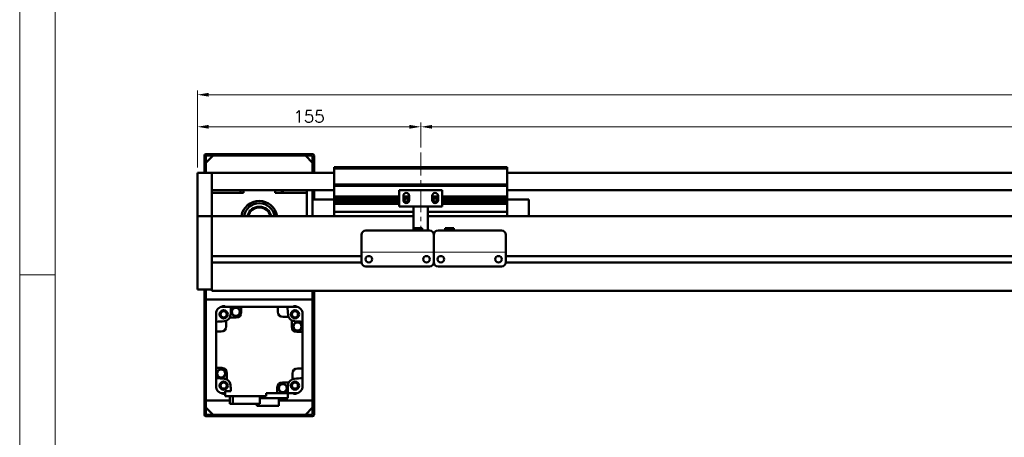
# Model space of a CAD drawing. Header units: millimetres. Extents: x 46891 to 50616, y 6223 to 9993.
# Tile 2 of 5: x 48547 to 49230, y 9148 to 9438. Entities that reach past the tile are written whole.
import ezdxf

# ---------------------------------------------------------------- set-up
doc = ezdxf.new("R2010")
doc.units = ezdxf.units.MM
doc.header["$LTSCALE"] = 0.5
doc.linetypes.add('CENTER', pattern=[50.8, 31.75, -6.35, 6.35, -6.35])
doc.layers.get('0').update_dxf_attribs({"lineweight": 20})
doc.layers.add('1', color=1, linetype='CENTER', lineweight=13)
doc.layers.add('외형선(ISO)', color=7, linetype='Continuous', lineweight=50)
doc.styles.add('DSR TEXT', font='romans.shx', dxfattribs={"bigfont": 'whgtxt.shx'})
doc.styles.get("Standard").update_dxf_attribs({"font": 'romans.shx', "bigfont": 'whgtxt.shx'})
doc.dimstyles.new('DSR', dxfattribs={"dimscale": 2, "dimtxt": 3, "dimasz": 3, "dimexe": 0.5, "dimexo": 0.5, "dimgap": 0.5, "dimtad": 1, "dimdsep": 46, "dimtxsty": 'Standard', "dimcen": 2.5, "dimclrd": 4, "dimclre": 4, "dimclrt": 2, "dimadec": 0, "dimazin": 2, "dimtfac": 1, "dimtmove": 0, "dimatfit": 3, "dimfxl": 0, "dimlwd": -1, "dimlwe": -1, "dimarcsym": 0})

# ---------------------------------------------------------------- blocks, each defined once
blk = doc.blocks.new('A$C1C1952E1')
at = {"color": 1}
blk.add_lwpolyline([(0, 0), (420, 0), (420, 297), (0, 297)], close=True, dxfattribs=at)
at = {"color": 3}
blk.add_lwpolyline([(5, 5), (415, 5), (415, 292), (5, 292)], close=True, dxfattribs=at)
blk = doc.blocks.new('*D117')
at = {"color": 1, "linetype": 'ByBlock'}
for p, q in [((48824.94, 9349.3), (48824.94, 9366.65)), ((48832.74, 9363.65), (49717.14, 9363.65)), ((49724.94, 9349.3), (49724.94, 9366.65))]:
    blk.add_line(p, q, dxfattribs=at)
at = {"color": 1}
for points in [[(48832.74, 9364.95), (48832.74, 9362.35), (48824.94, 9363.65)], [(49717.14, 9364.95), (49717.14, 9362.35), (49724.94, 9363.65)]]:
    blk.add_solid(points, dxfattribs=at)
at = {"layer": 'Defpoints', "color": 0}
for p in [(49724.94, 9363.65), (48824.94, 9345.7), (49724.94, 9345.7)]:
    blk.add_point(p, dxfattribs=at)
at = {"color": 3, "insert": (49274.94, 9370.85), "char_height": 8.4, "attachment_point": 5, "style": 'DSR TEXT'}
blk.add_mtext('STROKE : 900', dxfattribs=at)
blk = doc.blocks.new('*D118')
at = {"color": 1, "linetype": 'ByBlock'}
for p, q in [((48669.94, 9335.3), (48669.94, 9366.65)), ((48817.14, 9363.65), (48677.74, 9363.65)), ((48824.94, 9349.3), (48824.94, 9366.65))]:
    blk.add_line(p, q, dxfattribs=at)
at = {"color": 1}
for points in [[(48677.74, 9364.95), (48677.74, 9362.35), (48669.94, 9363.65)], [(48817.14, 9364.95), (48817.14, 9362.35), (48824.94, 9363.65)]]:
    blk.add_solid(points, dxfattribs=at)
at = {"layer": 'Defpoints', "color": 0}
for p in [(48669.94, 9363.65), (48824.94, 9345.7), (48669.94, 9331.7)]:
    blk.add_point(p, dxfattribs=at)
at = {"color": 3, "insert": (48747.44, 9370.85), "char_height": 8.4, "attachment_point": 5, "style": 'DSR TEXT'}
blk.add_mtext('155', dxfattribs=at)
blk = doc.blocks.new('*D119')
at = {"color": 1, "linetype": 'ByBlock'}
for p, q in [((48669.94, 9335.3), (48669.94, 9388.92)), ((49869.94, 9335.3), (49869.94, 9388.92)), ((48677.74, 9385.92), (49862.14, 9385.92))]:
    blk.add_line(p, q, dxfattribs=at)
at = {"color": 1}
for points in [[(48677.74, 9387.22), (48677.74, 9384.62), (48669.94, 9385.92)], [(49862.14, 9387.22), (49862.14, 9384.62), (49869.94, 9385.92)]]:
    blk.add_solid(points, dxfattribs=at)
at = {"layer": 'Defpoints', "color": 0}
for p in [(49869.94, 9385.92), (48669.94, 9331.7), (49869.94, 9331.7)]:
    blk.add_point(p, dxfattribs=at)
at = {"color": 3, "insert": (49269.94, 9393.12), "char_height": 8.4, "attachment_point": 5, "style": 'DSR TEXT'}
blk.add_mtext('1200', dxfattribs=at)

msp = doc.modelspace()

# ---------------------------------------------------------------- linework, layer by layer
msp.add_line((48883.94318, 9276.69707), (48783.94318, 9276.69707))
at = {"color": 1}
msp.add_line((48571.31152, 9260.80946), (48546.67132, 9260.80946), dxfattribs=at)
at = {"layer": '1'}
msp.add_line((48824.94318, 9345.69693), (48824.94318, 9291.69693), dxfattribs=at)
at = {"layer": '외형선(ISO)'}
for p, q in [((48674.94318, 9343.69693), (48674.94318, 9331.69693)), ((48683.94318, 9344.69693), (48675.94318, 9344.69693)), ((48675.94318, 9338.69693), (48680.94318, 9343.69693)), ((48675.94318, 9331.69693), (48675.94318, 9343.19693)), ((48676.44318, 9343.69693), (48683.94318, 9343.69693)), ((48744.94318, 9343.69693), (48680.94318, 9343.69693)), ((48683.94318, 9343.69693), (48683.94318, 9344.69693)), ((48683.94318, 9344.69693), (48687.94318, 9344.69693)), ((48687.94318, 9344.69693), (48687.94318, 9343.69693)), ((48737.94318, 9344.69693), (48687.94318, 9344.69693)), ((48687.94318, 9343.69693), (48737.94318, 9343.69693)), ((48737.94318, 9343.69693), (48737.94318, 9344.69693)), ((48737.94318, 9344.69693), (48741.94318, 9344.69693)), ((48741.94318, 9344.69693), (48741.94318, 9343.69693)), ((48749.94318, 9344.69693), (48741.94318, 9344.69693)), ((48741.94318, 9343.69693), (48749.44318, 9343.69693)), ((48744.94318, 9343.69693), (48749.94318, 9338.69693)), ((48749.94318, 9343.19693), (48749.94318, 9331.69693)), ((48750.94318, 9331.69693), (48750.94318, 9343.69693)), ((48675.94318, 9338.69693), (48675.94318, 9331.69693)), ((48749.94318, 9331.69693), (48749.94318, 9338.69693)), ((48764.94318, 9334.69693), (48764.94318, 9335.69693)), ((48884.94318, 9335.69693), (48764.94318, 9335.69693)), ((48764.94318, 9323.69693), (48764.94318, 9334.69693)), ((48764.94318, 9334.69693), (48884.94318, 9334.69693)), ((48884.94318, 9335.69693), (48884.94318, 9334.69693)), ((48884.94318, 9334.69693), (48884.94318, 9323.69693)), ((48669.94318, 9331.69693), (48669.94318, 9329.69693)), ((48679.94318, 9331.69693), (48669.94318, 9331.69693)), ((48669.94318, 9328.91241), (48669.94318, 9329.69693)), ((48669.94318, 9328.4137), (48669.94318, 9328.91241)), ((48669.94318, 9328.4137), (48669.94318, 9327.34522)), ((48669.94318, 9327.34522), (48669.94318, 9324.35941)), ((48679.94318, 9329.69693), (48679.94318, 9331.69693)), ((48679.94318, 9331.69693), (48764.94318, 9331.69693)), ((48679.94318, 9331.69693), (48679.94318, 9329.69693)), ((48679.94318, 9329.69693), (48679.94318, 9328.91241)), ((48679.94318, 9328.91241), (48679.94318, 9329.69693)), ((48679.94318, 9328.91241), (48679.94318, 9328.4137)), ((48679.94318, 9328.4137), (48679.94318, 9328.91241)), ((48679.94318, 9327.34522), (48679.94318, 9328.4137)), ((48679.94318, 9328.4137), (48679.94318, 9327.34522)), ((48679.94318, 9324.35941), (48679.94318, 9327.34522)), ((48679.94318, 9327.34522), (48679.94318, 9324.35941)), ((48884.94318, 9331.69693), (49859.94318, 9331.69693)), ((48669.94318, 9315.79511), (48669.94318, 9324.35941)), ((48679.94318, 9324.35941), (48679.94318, 9315.79511)), ((48679.94318, 9320.19693), (48679.94318, 9324.35941)), ((48679.94318, 9319.69693), (48764.94318, 9319.69693)), ((48699.94318, 9319.69693), (48699.94318, 9317.69693)), ((48701.94318, 9319.69693), (48701.94318, 9317.69693)), ((48723.94318, 9317.69693), (48723.94318, 9319.69693)), ((48745.94318, 9319.69693), (48745.94318, 9317.69693)), ((48749.94318, 9313.19693), (48749.94318, 9319.69693)), ((48749.94318, 9319.69693), (48749.94318, 9313.19693)), ((48750.94318, 9313.19693), (48750.94318, 9319.69693)), ((48764.94318, 9322.69693), (48764.94318, 9323.69693)), ((48764.94318, 9323.69693), (48884.94318, 9323.69693)), ((48764.94318, 9321.69693), (48764.94318, 9322.69693)), ((48764.94318, 9322.69693), (48884.94318, 9322.69693)), ((48764.94318, 9315.19693), (48764.94318, 9321.69693)), ((48839.94318, 9319.69693), (48809.94318, 9319.69693)), ((48809.94318, 9308.29693), (48809.94318, 9319.69693)), ((48839.94318, 9319.69693), (48839.94318, 9308.29693)), ((48884.94318, 9323.69693), (48884.94318, 9322.69693)), ((48884.94318, 9322.69693), (48884.94318, 9321.69693)), ((48884.94318, 9321.69693), (48884.94318, 9315.19693)), ((48884.94318, 9319.69693), (49859.94318, 9319.69693)), ((48669.94318, 9313.69982), (48669.94318, 9315.79511)), ((48669.94318, 9302.27787), (48669.94318, 9313.69982)), ((48701.94318, 9317.69693), (48679.94318, 9317.69693)), ((48679.94318, 9315.79511), (48679.94318, 9313.69982)), ((48679.94318, 9313.69982), (48679.94318, 9302.27787)), ((48745.94318, 9317.69693), (48723.94318, 9317.69693)), ((48745.94318, 9301.69693), (48745.94318, 9317.69693)), ((48749.94318, 9313.19693), (48749.94318, 9301.69693)), ((48764.94318, 9313.19693), (48749.94318, 9313.19693)), ((48764.94318, 9314.69693), (48764.94318, 9315.19693)), ((48764.94318, 9315.19693), (48809.94318, 9315.19693)), ((48764.94318, 9314.19693), (48764.94318, 9314.69693)), ((48764.94318, 9314.69693), (48809.94318, 9314.69693)), ((48764.94318, 9313.19693), (48764.94318, 9314.19693)), ((48764.94318, 9314.19693), (48809.94318, 9314.19693)), ((48764.94318, 9312.69693), (48764.94318, 9313.19693)), ((48764.94318, 9313.19693), (48809.94318, 9313.19693)), ((48764.94318, 9312.19693), (48764.94318, 9312.69693)), ((48764.94318, 9312.69693), (48809.94318, 9312.69693)), ((48812.94318, 9312.69693), (48812.94318, 9315.69693)), ((48812.94318, 9315.19693), (48816.94318, 9315.19693)), ((48812.94318, 9314.69693), (48816.94318, 9314.69693)), ((48812.94318, 9314.19693), (48816.94318, 9314.19693)), ((48812.94318, 9313.19693), (48813.81994, 9313.19693)), ((48812.94318, 9312.69693), (48813.71368, 9312.69693)), ((48816.06643, 9313.19693), (48816.94318, 9313.19693)), ((48816.17268, 9312.69693), (48816.94318, 9312.69693)), ((48816.94318, 9315.69693), (48816.94318, 9312.69693)), ((48832.94318, 9312.69693), (48832.94318, 9315.69693)), ((48832.94318, 9315.19693), (48836.94318, 9315.19693)), ((48832.94318, 9314.69693), (48836.94318, 9314.69693)), ((48832.94318, 9314.19693), (48836.94318, 9314.19693)), ((48832.94318, 9313.19693), (48833.81994, 9313.19693)), ((48832.94318, 9312.69693), (48833.71368, 9312.69693)), ((48836.06643, 9313.19693), (48836.94318, 9313.19693)), ((48836.17268, 9312.69693), (48836.94318, 9312.69693)), ((48836.94318, 9315.69693), (48836.94318, 9312.69693)), ((48839.94318, 9315.19693), (48884.94318, 9315.19693)), ((48839.94318, 9314.69693), (48884.94318, 9314.69693)), ((48839.94318, 9314.19693), (48884.94318, 9314.19693)), ((48839.94318, 9313.19693), (48884.94318, 9313.19693)), ((48839.94318, 9312.69693), (48884.94318, 9312.69693)), ((48884.94318, 9315.19693), (48884.94318, 9314.69693)), ((48884.94318, 9314.69693), (48884.94318, 9314.19693)), ((48884.94318, 9314.19693), (48884.94318, 9313.19693)), ((48884.94318, 9313.19693), (48899.94318, 9313.19693)), ((48884.94318, 9313.19693), (48884.94318, 9312.69693)), ((48884.94318, 9312.69693), (48884.94318, 9312.19693)), ((48899.94318, 9301.69693), (48899.94318, 9313.19693)), ((48764.94318, 9311.19693), (48764.94318, 9312.19693)), ((48764.94318, 9312.19693), (48809.94318, 9312.19693)), ((48764.94318, 9310.69693), (48764.94318, 9311.19693)), ((48764.94318, 9311.19693), (48809.94318, 9311.19693)), ((48764.94318, 9310.19693), (48764.94318, 9310.69693)), ((48764.94318, 9310.69693), (48809.94318, 9310.69693)), ((48764.94318, 9305.69693), (48764.94318, 9310.19693)), ((48764.94318, 9310.19693), (48809.94318, 9310.19693)), ((48819.94318, 9308.29693), (48809.94318, 9308.29693)), ((48813.00669, 9312.19693), (48813.81994, 9312.19693)), ((48813.62031, 9311.19693), (48816.26606, 9311.19693)), ((48816.06643, 9312.19693), (48816.87968, 9312.19693)), ((48819.94318, 9308.79693), (48819.94318, 9308.29693)), ((48829.94318, 9308.29693), (48819.94318, 9308.29693)), ((48819.94318, 9306.19693), (48819.94318, 9308.29693)), ((48819.94318, 9306.19693), (48819.94318, 9293.19708)), ((48829.94318, 9308.29693), (48829.94318, 9308.79693)), ((48839.94318, 9308.29693), (48829.94318, 9308.29693)), ((48829.94318, 9308.29693), (48829.94318, 9306.19693)), ((48829.94318, 9291.69708), (48829.94318, 9306.19693)), ((48833.00669, 9312.19693), (48833.81994, 9312.19693)), ((48833.62031, 9311.19693), (48836.26606, 9311.19693)), ((48836.06643, 9312.19693), (48836.87968, 9312.19693)), ((48839.94318, 9312.19693), (48884.94318, 9312.19693)), ((48839.94318, 9311.19693), (48884.94318, 9311.19693)), ((48839.94318, 9310.69693), (48884.94318, 9310.69693)), ((48839.94318, 9310.19693), (48884.94318, 9310.19693)), ((48884.94318, 9312.19693), (48884.94318, 9311.19693)), ((48884.94318, 9311.19693), (48884.94318, 9310.69693)), ((48884.94318, 9310.69693), (48884.94318, 9310.19693)), ((48884.94318, 9310.19693), (48884.94318, 9305.69693)), ((48669.94318, 9301.69693), (48669.94318, 9302.27787)), ((48669.94318, 9301.69693), (48669.94318, 9298.69693)), ((48679.94318, 9301.69693), (48669.94318, 9301.69693)), ((48679.94318, 9302.27787), (48679.94318, 9301.69693)), ((48679.94318, 9301.69693), (48679.94318, 9298.69693)), ((48819.94318, 9301.69693), (48679.94318, 9301.69693)), ((48679.94318, 9298.69693), (48679.94318, 9301.69693)), ((48764.94318, 9305.69693), (48764.94318, 9304.69693)), ((48764.94318, 9301.69693), (48764.94318, 9304.69693)), ((48764.94318, 9304.69693), (48819.94318, 9304.69693)), ((48829.94318, 9304.69693), (48884.94318, 9304.69693)), ((49859.94318, 9301.69693), (48829.94318, 9301.69693)), ((48884.94318, 9304.69693), (48884.94318, 9305.69693)), ((48884.94318, 9304.69693), (48884.94318, 9301.69693)), ((48669.94318, 9255.93957), (48669.94318, 9298.69693)), ((48679.94318, 9274.14693), (48679.94318, 9298.69693)), ((48679.94318, 9298.69693), (48679.94318, 9255.93957)), ((48819.94318, 9293.19708), (48819.94318, 9291.69708)), ((48819.94318, 9293.19708), (48825.94318, 9293.19708)), ((48825.94318, 9293.19708), (48825.94318, 9291.69708)), ((48847.94318, 9293.19708), (48841.94318, 9293.19708)), ((48841.94318, 9291.69708), (48841.94318, 9293.19708)), ((48847.94318, 9291.69708), (48847.94318, 9293.19708)), ((48783.94318, 9278.69708), (48783.94318, 9288.69708)), ((48786.94318, 9291.69708), (48830.94318, 9291.69708)), ((48833.94318, 9288.69708), (48833.94318, 9278.69708)), ((48833.94318, 9278.69708), (48833.94318, 9288.69708)), ((48836.94318, 9291.69708), (48880.94318, 9291.69708)), ((48883.94318, 9288.69708), (48883.94318, 9278.69708)), ((48783.94318, 9278.69708), (48783.94318, 9276.69708)), ((48833.94318, 9276.69708), (48833.94318, 9278.69708)), ((48833.94318, 9278.69708), (48833.94318, 9276.69708)), ((48883.94318, 9276.69708), (48883.94318, 9278.69708)), ((48783.94318, 9273.94693), (48679.94318, 9273.94693)), ((48783.94318, 9276.69705), (48783.94318, 9276.69708)), ((48783.94318, 9276.19705), (48783.94318, 9276.69705)), ((48783.94318, 9269.69705), (48783.94318, 9276.19705)), ((48788.96652, 9273.94693), (48788.91985, 9273.94693)), ((48828.96652, 9273.94693), (48828.91985, 9273.94693)), ((48833.94318, 9276.69708), (48833.94318, 9276.69705)), ((48833.94318, 9276.69705), (48833.94318, 9276.69708)), ((48833.94318, 9276.69705), (48833.94318, 9276.19705)), ((48833.94318, 9276.19705), (48833.94318, 9276.69705)), ((48833.94318, 9276.19705), (48833.94318, 9269.69705)), ((48833.94318, 9269.69705), (48833.94318, 9276.19705)), ((48883.94318, 9276.69708), (48883.94318, 9276.69705)), ((48883.94318, 9276.69705), (48883.94318, 9276.19705)), ((48883.94318, 9276.19705), (48883.94318, 9269.69705)), ((49687.94318, 9273.94693), (48883.94318, 9273.94693)), ((48783.95363, 9269.44693), (48679.94318, 9269.44693)), ((48679.94318, 9255.93957), (48679.94318, 9269.24693)), ((48786.94318, 9266.69705), (48830.94318, 9266.69705)), ((48833.95363, 9269.44693), (48833.93274, 9269.44693)), ((48836.94318, 9266.69705), (48880.94318, 9266.69705)), ((49687.95363, 9269.44693), (48883.93274, 9269.44693)), ((48669.94318, 9255.93957), (48669.94318, 9253.81825)), ((48669.94318, 9250.69693), (48669.94318, 9253.81825)), ((48679.94318, 9255.93957), (48679.94318, 9253.81825)), ((48679.94318, 9253.81825), (48679.94318, 9255.93957)), ((48679.94318, 9249.69693), (48679.94318, 9253.81825)), ((48679.94318, 9253.81825), (48679.94318, 9250.69693)), ((48679.94318, 9250.69693), (48669.94318, 9250.69693)), ((48674.94318, 9250.69693), (48674.94318, 9163.69693)), ((48675.94318, 9250.69693), (48675.94318, 9243.69693)), ((48675.94318, 9164.19693), (48675.94318, 9250.69693)), ((48679.94318, 9249.69693), (49859.94318, 9249.69693)), ((48749.94318, 9243.69693), (48749.94318, 9249.69693)), ((48749.94318, 9249.69693), (48749.94318, 9164.19693)), ((48750.94318, 9163.69693), (48750.94318, 9249.69693)), ((48675.94318, 9243.69693), (48749.94318, 9243.69693)), ((48687.24785, 9238.69693), (48686.48567, 9238.69693)), ((48687.44318, 9238.69693), (48687.24785, 9238.69693)), ((48687.44318, 9238.69693), (48693.38382, 9238.69693)), ((48700.44318, 9238.69693), (48693.38382, 9238.69693)), ((48725.74318, 9238.69693), (48700.44318, 9238.69693)), ((48700.44318, 9238.69693), (48700.44318, 9234.69693)), ((48732.50255, 9238.69693), (48725.74318, 9238.69693)), ((48725.74318, 9235.19693), (48725.74318, 9238.69693)), ((48738.44318, 9238.69693), (48732.50255, 9238.69693)), ((48738.63851, 9238.69693), (48738.44318, 9238.69693)), ((48739.4007, 9238.69693), (48738.63851, 9238.69693)), ((48682.94318, 9235.15444), (48682.94318, 9234.39226)), ((48682.94318, 9234.39226), (48682.94318, 9234.19693)), ((48682.94318, 9228.2563), (48682.94318, 9234.19693)), ((48696.94318, 9231.19693), (48692.43511, 9231.19693)), ((48733.22181, 9231.69693), (48729.24318, 9231.69693)), ((48742.94318, 9234.39226), (48742.94318, 9235.15444)), ((48742.94318, 9234.19693), (48742.94318, 9234.39226)), ((48742.94318, 9228.2563), (48742.94318, 9234.19693)), ((48682.94318, 9221.49693), (48682.94318, 9228.2563)), ((48689.94318, 9228.97555), (48689.94318, 9224.99693)), ((48735.44318, 9224.69693), (48735.44318, 9229.20501)), ((48742.94318, 9228.2563), (48742.94318, 9221.19693)), ((48686.44318, 9221.49693), (48682.94318, 9221.49693)), ((48682.94318, 9221.49693), (48682.94318, 9196.19693)), ((48742.94318, 9221.19693), (48738.94318, 9221.19693)), ((48742.94318, 9195.89693), (48742.94318, 9221.19693)), ((48682.94318, 9196.19693), (48686.94318, 9196.19693)), ((48682.94318, 9189.13756), (48682.94318, 9196.19693)), ((48690.44318, 9192.69693), (48690.44318, 9188.18885)), ((48735.94318, 9188.4183), (48735.94318, 9192.39693)), ((48739.44318, 9195.89693), (48742.94318, 9195.89693)), ((48742.94318, 9189.13756), (48742.94318, 9195.89693)), ((48682.94318, 9183.19693), (48682.94318, 9189.13756)), ((48682.94318, 9183.19693), (48682.94318, 9183.0016)), ((48682.94318, 9183.0016), (48682.94318, 9182.23941)), ((48728.94318, 9186.19693), (48733.45126, 9186.19693)), ((48742.94318, 9189.13756), (48742.94318, 9183.19693)), ((48742.94318, 9183.0016), (48742.94318, 9183.19693)), ((48742.94318, 9182.23941), (48742.94318, 9183.0016)), ((48686.48567, 9178.69693), (48687.24785, 9178.69693)), ((48687.24785, 9178.69693), (48687.44318, 9178.69693)), ((48689.24318, 9178.69693), (48687.44318, 9178.69693)), ((48693.26801, 9180.19693), (48689.24318, 9180.19693)), ((48689.24318, 9180.19693), (48689.24318, 9176.69693)), ((48689.24318, 9176.69693), (48717.64318, 9176.69693)), ((48692.4651, 9176.69693), (48692.4651, 9171.19693)), ((48694.65519, 9171.19693), (48694.65519, 9176.69693)), ((48713.42127, 9171.19693), (48713.42127, 9176.69693)), ((48717.64318, 9176.69693), (48717.64318, 9178.69693)), ((48717.64318, 9178.69693), (48725.44318, 9178.69693)), ((48725.44318, 9178.69693), (48725.44318, 9182.69693)), ((48725.44318, 9178.69693), (48732.50255, 9178.69693)), ((48732.74318, 9175.29693), (48732.74318, 9181.90825)), ((48738.44318, 9178.69693), (48732.74318, 9178.69693)), ((48738.44318, 9178.69693), (48738.63851, 9178.69693)), ((48738.63851, 9178.69693), (48739.4007, 9178.69693)), ((48692.4651, 9173.69693), (48675.94318, 9173.69693)), ((48675.94318, 9173.69693), (48675.94318, 9168.69693)), ((48692.4651, 9171.19693), (48694.65519, 9171.19693)), ((48694.65519, 9171.19693), (48713.42127, 9171.19693)), ((48711.29318, 9169.89693), (48711.29318, 9171.19693)), ((48711.29318, 9169.89693), (48726.39318, 9169.89693)), ((48713.42127, 9175.29693), (48732.74318, 9175.29693)), ((48726.39318, 9169.89693), (48726.39318, 9175.29693)), ((48749.94318, 9173.69693), (48726.39318, 9173.69693)), ((48749.94318, 9168.69693), (48749.94318, 9173.69693)), ((48680.94318, 9163.69693), (48675.94318, 9168.69693)), ((48675.94318, 9162.69693), (48683.94318, 9162.69693)), ((48683.94318, 9163.69693), (48676.44318, 9163.69693)), ((48680.94318, 9163.69693), (48744.94318, 9163.69693)), ((48683.94318, 9162.69693), (48683.94318, 9163.69693)), ((48687.94318, 9162.69693), (48683.94318, 9162.69693)), ((48687.94318, 9163.69693), (48687.94318, 9162.69693)), ((48737.94318, 9163.69693), (48687.94318, 9163.69693)), ((48687.94318, 9162.69693), (48737.94318, 9162.69693)), ((48737.94318, 9162.69693), (48737.94318, 9163.69693)), ((48741.94318, 9162.69693), (48737.94318, 9162.69693)), ((48741.94318, 9163.69693), (48741.94318, 9162.69693)), ((48749.44318, 9163.69693), (48741.94318, 9163.69693)), ((48741.94318, 9162.69693), (48749.94318, 9162.69693)), ((48749.94318, 9168.69693), (48744.94318, 9163.69693))]:
    msp.add_line(p, q, dxfattribs=at)
for centre, radius in [((48788.94318, 9271.69705), 2.25), ((48828.94318, 9271.69705), 2.25), ((48838.94318, 9271.69705), 2.25), ((48878.94318, 9271.69705), 2.25), ((48696.64722, 9235.18563), 3), ((48696.64722, 9235.18563), 2.95), ((48696.64722, 9235.18563), 2.8), ((48688.19445, 9233.44566), 2.9), ((48688.19445, 9233.44566), 2.7), ((48688.19445, 9233.44566), 2.5), ((48688.19445, 9233.44566), 2.1), ((48737.69192, 9233.44566), 2.9), ((48737.69192, 9233.44566), 2.7), ((48737.69192, 9233.44566), 2.5), ((48737.69192, 9233.44566), 2.1), ((48739.43189, 9224.99289), 3), ((48739.43189, 9224.99289), 2.95), ((48739.43189, 9224.99289), 2.8), ((48686.45448, 9192.40097), 3), ((48686.45448, 9192.40097), 2.95), ((48686.45448, 9192.40097), 2.8), ((48688.19445, 9183.94819), 2.9), ((48688.19445, 9183.94819), 2.7), ((48688.19445, 9183.94819), 2.5), ((48688.19445, 9183.94819), 2.1), ((48729.23915, 9182.20822), 3), ((48729.23915, 9182.20822), 2.95), ((48729.23915, 9182.20822), 2.8), ((48737.69192, 9183.94819), 2.9), ((48737.69192, 9183.94819), 2.7), ((48737.69192, 9183.94819), 2.5), ((48737.69192, 9183.94819), 2.1)]:
    msp.add_circle(centre, radius, dxfattribs=at)
for centre, radius, start, end in [((48675.94318, 9343.69693), 1, 90, 180), ((48676.44318, 9343.19693), 0.5, 90, 180), ((48749.44318, 9343.19693), 0.5, 0, 90), ((48749.94318, 9343.69693), 1, 0, 90), ((48728.94318, 9315.69693), 2.4585, 54.43972491, 125.56027509), ((48814.94318, 9315.69693), 2, 0, 180), ((48814.94318, 9312.69693), 2, 180, 0), ((48814.94318, 9312.69693), 1.2295, 156.00421868, 180), ((48814.94318, 9312.69693), 1.2295, 180, 203.99578132), ((48814.94318, 9312.69693), 1.2295, 23.99578132, 156.00421868), ((48814.94318, 9312.69693), 1.2295, 0, 23.99578132), ((48814.94318, 9312.69693), 1.2295, 336.00421868, 0), ((48834.94318, 9315.69693), 2, 0, 180), ((48834.94318, 9312.69693), 2, 180, 0), ((48834.94318, 9312.69693), 1.2295, 156.00421868, 180), ((48834.94318, 9312.69693), 1.2295, 180, 203.99578132), ((48834.94318, 9312.69693), 1.2295, 23.99578132, 156.00421868), ((48834.94318, 9312.69693), 1.2295, 0, 23.99578132), ((48834.94318, 9312.69693), 1.2295, 336.00421868, 0), ((48712.94318, 9299.69693), 12.5, 9.20689635, 170.79310365), ((48712.94318, 9299.69693), 10.85, 10.62217737, 169.37782263), ((48712.94318, 9299.69693), 8.5, 13.60896082, 166.39103918), ((48712.94318, 9299.69693), 8, 14.47751239, 165.52248761), ((48814.94318, 9312.69693), 1.2295, 203.99578132, 336.00421868), ((48834.94318, 9312.69693), 1.2295, 203.99578132, 336.00421868), ((48786.94318, 9288.69708), 3, 90, 180), ((48830.94318, 9288.69708), 3, 0, 90), ((48836.94318, 9288.69708), 3, 90, 180), ((48880.94318, 9288.69708), 3, 0, 90), ((48786.94318, 9269.69705), 3, 180, 270), ((48830.94318, 9269.69705), 3, 270, 0), ((48836.94318, 9269.69705), 3, 180, 270), ((48880.94318, 9269.69705), 3, 270, 0), ((48687.44318, 9234.19693), 4.5, 90, 180), ((48712.94318, 9208.69693), 40, 131.40962211, 131.71320029), ((48688.19445, 9236.44553), 2.75, 54.95393565, 125.04606435), ((48712.94318, 9208.69693), 39.5, 130.58041866, 130.59038741), ((49072.19775, 9208.69693), 380, 175.47193699, 176.31242822), ((48729.60594, 9235.78184), 2.95, 81.17588203, 98.82411797), ((48353.68861, 9208.69693), 380, 3.68757178, 4.52806301), ((48737.69192, 9236.44566), 2.75, 54.9489798, 125.0510202), ((48738.44318, 9234.19693), 4.5, 0, 90), ((48712.94319, 9208.69693), 39.5, 49.40961259, 49.41958134), ((48712.94318, 9208.69693), 40, 48.28679971, 48.59037789), ((48712.94318, 9208.69693), 40, 138.28679971, 138.59037789), ((48712.94318, 9208.69693), 39.5, 139.40961259, 139.41958134), ((48688.19445, 9233.44566), 4.8, 291.36575753, 332.06387432), ((48688.19445, 9233.44566), 4.8, 332.06387432, 356.31242822), ((48696.94318, 9234.69693), 3.5, 270, 0), ((48729.24318, 9235.19693), 3.5, 180, 270), ((48737.69192, 9233.44566), 4.8, 183.68757178, 201.36575753), ((48737.69192, 9233.44566), 4.8, 201.36575753, 242.06387432), ((48712.94318, 9208.69693), 40, 41.40962211, 41.71320029), ((48712.94318, 9208.69693), 39.5, 40.58041866, 40.59038741), ((48685.85827, 9225.35968), 2.95, 171.17588203, 188.82411797), ((48712.94318, 8849.44236), 380, 93.68757178, 94.52806301), ((48686.44318, 9224.99693), 3.5, 270, 0), ((48688.19445, 9233.44566), 4.8, 273.68757178, 291.36575753), ((48737.69192, 9233.44566), 4.8, 242.06387432, 266.31242822), ((48738.94318, 9224.69693), 3.5, 180, 270), ((48712.94318, 8849.44236), 380, 85.47193699, 86.31242822), ((48686.94318, 9192.69693), 3.5, 0, 90), ((48739.44318, 9192.39693), 3.5, 90, 180), ((48740.0281, 9192.03418), 2.95, 351.17588203, 8.82411797), ((48712.94318, 9567.9515), 380, 265.47193699, 266.31242822), ((48687.44318, 9183.19693), 4.5, 180, 270), ((48712.94318, 9208.69693), 39.5, 220.58041866, 220.59038741), ((48688.19445, 9183.94819), 4.8, 62.06387432, 86.31242822), ((48688.19445, 9183.94819), 4.8, 3.68757178, 62.06387432), ((49072.19775, 9208.69693), 380, 183.68757178, 184.3012223), ((48728.94318, 9182.69693), 3.5, 90, 180), ((48353.68861, 9208.69693), 380, 355.47193699, 356.31242822), ((48737.69192, 9183.94819), 4.8, 152.06387432, 176.31242822), ((48737.69192, 9183.94819), 4.8, 111.36575753, 152.06387432), ((48737.69192, 9183.94819), 4.8, 93.68757178, 111.36575753), ((48712.94318, 9567.9515), 380, 273.68757178, 274.52806301), ((48738.44318, 9183.19693), 4.5, 270, 0), ((48712.94318, 9208.69693), 39.5, 319.40961259, 319.41958134), ((48712.94318, 9208.69693), 40, 221.40962211, 221.71320029), ((48712.94318, 9208.69693), 40, 228.28679971, 228.59037789), ((48688.19445, 9180.94819), 2.75, 234.9489798, 292.41788974), ((48712.94318, 9208.69693), 39.5, 229.40961259, 229.41958134), ((48737.69192, 9180.94819), 2.75, 234.9489798, 305.0510202), ((48712.94318, 9208.69693), 39.5, 310.58041866, 310.59038741), ((48712.94318, 9208.69693), 40, 311.40962211, 311.71320029), ((48712.94318, 9208.69693), 40, 318.28679971, 318.59037789), ((48675.94318, 9163.69693), 1, 180, 270), ((48676.44318, 9164.19693), 0.5, 180, 270), ((48749.44318, 9164.19693), 0.5, 270, 0), ((48749.94318, 9163.69693), 1, 270, 0)]:
    msp.add_arc(centre, radius, start, end, dxfattribs=at)
for points in [[(48814.22787, 9311.69693), (48814.94318, 9311.69693), (48815.6585, 9311.69693)], [(48834.22787, 9311.69693), (48834.94318, 9311.69693), (48835.6585, 9311.69693)]]:
    msp.add_rational_spline(points, [1, 1.22950000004, 1], degree=2, dxfattribs=at)

# ---------------------------------------------------------------- block references
at = {"xscale": 4.92804, "yscale": 4.92804, "zscale": 4.92804}
msp.add_blockref('A$C1C1952E1', (48546.67132, 8528.99552), dxfattribs=at)

# ---------------------------------------------------------------- dimensions: what is measured, and where the dimension line sits
for base, p1, p2, picture, middle in [((49869.94318, 9385.92487), (48669.94318, 9331.69693), (49869.94318, 9331.69693), '*D119', (49269.94318, 9393.12487)), ((48669.94318, 9363.64778), (48824.94318, 9345.69693), (48669.94318, 9331.69693), '*D118', (48747.44318, 9370.84778))]:
    dim = msp.add_linear_dim(base=base, p1=p1, p2=p2, dimstyle='DSR', override={"dimscale": 3, "dimtxt": 2.8, "dimasz": 2.600136, "dimexe": 1, "dimexo": 1.2, "dimgap": 1, "dimdec": 4, "dimtxsty": 'DSR TEXT', "dimclrd": 1, "dimclre": 1, "dimclrt": 3, "dimtdec": 4, "dimtix": 1})
    dim.commit()
    dim.dimension.update_dxf_attribs({"geometry": picture, "text_midpoint": middle})
dim = msp.add_linear_dim(base=(49724.94318, 9363.64778), p1=(48824.94318, 9345.69693), p2=(49724.94318, 9345.69693), text='STROKE : <>', dimstyle='DSR', override={"dimscale": 3, "dimtxt": 2.8, "dimasz": 2.600136, "dimexe": 1, "dimexo": 1.2, "dimgap": 1, "dimdec": 4, "dimtxsty": 'DSR TEXT', "dimclrd": 1, "dimclre": 1, "dimclrt": 3, "dimtdec": 4, "dimtix": 1})
dim.commit()
dim.dimension.update_dxf_attribs({"geometry": '*D117', "text_midpoint": (49274.94318, 9370.84778)})

doc.saveas('drawing.dxf')
